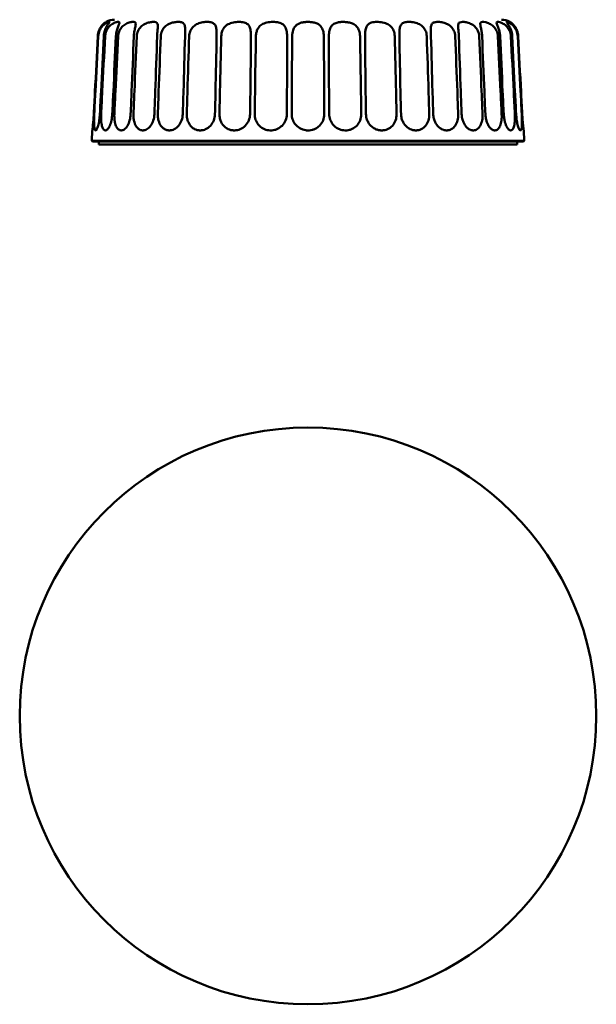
# Model space of a CAD drawing. Header units: millimetres. Extents: x 359 to 858, y 352 to 1052.
# Tile 1 of 5: x 359 to 559, y 352 to 693. Entities that reach past the tile are written whole.
import ezdxf

# ---------------------------------------------------------------- set-up
doc = ezdxf.new("R2010")
doc.units = ezdxf.units.MM
doc.header["$LTSCALE"] = 4
doc.layers.add('Visibile (ISO)', color=7, linetype='Continuous', lineweight=50)

msp = doc.modelspace()

# ---------------------------------------------------------------- linework, layer by layer
at = {"layer": 'Visibile (ISO)'}
for p, q in [((384.44, 654.73), (384.25, 651.13)), ((534.06, 654.73), (534.25, 651.13)), ((384.25, 651.13), (534.25, 651.13)), ((384.5, 650.88), (384.25, 651.13)), ((534.25, 651.13), (384.25, 651.13)), ((384.25, 651.13), (384.25, 651.13)), ((534.01, 650.88), (384.5, 650.88)), ((386.75, 650.88), (386.75, 649.88)), ((386.75, 649.88), (531.75, 649.88)), ((434.25, 649.88), (434.25, 649.87)), ((435.25, 649.87), (434.25, 649.87)), ((483.25, 649.87), (435.25, 649.87)), ((484.25, 649.87), (483.25, 649.87)), ((484.25, 649.87), (484.25, 649.88)), ((531.75, 650.88), (531.75, 649.88)), ((534.01, 650.88), (534.25, 651.13)), ((534.25, 651.13), (534.25, 651.13))]:
    msp.add_line(p, q, dxfattribs=at)
msp.add_circle((459.25, 451.69), 100, dxfattribs=at)
for centre, start, end in [((392.15, 687.13), 90, 119.3537), ((526.36, 687.13), 60.6463, 90)]:
    msp.add_arc(centre, 6, start, end, dxfattribs=at)
for points, knots in [([(389.21, 692.36), (389.21, 692.36), (389.2, 692.35), (389.15, 692.32), (389.08, 692.27), (388.83, 692.1), (388.63, 691.96), (388.13, 691.51), (387.82, 691.19), (387.23, 690.36), (386.96, 689.87), (386.53, 688.73), (386.39, 688.09), (386.36, 687.44)], [-0.9077838, -0.9077838, -0.9077838, -0.9077838, -0.8520878, -0.8520878, -0.726029, -0.726029, -0.5637145, -0.5637145, -0.3789138, -0.3789138, -0.1958363, -0.1958363, -0.0000669, -0.0000669, -0.0000669, -0.0000669]), ([(386.52, 687.44), (386.53, 687.77), (386.58, 688.1), (386.73, 688.75), (386.84, 689.06), (387.18, 689.87), (387.46, 690.32), (388.1, 691.1), (388.45, 691.41), (389.12, 691.9), (389.43, 692.07), (389.86, 692.26), (390.02, 692.31), (390.23, 692.36), (390.31, 692.36), (390.38, 692.32), (390.38, 692.28), (390.3, 692.1), (390.19, 691.96), (389.86, 691.51), (389.63, 691.19), (389.16, 690.36), (388.93, 689.87), (388.57, 688.73), (388.45, 688.09), (388.42, 687.44)], [-1.814931, -1.814931, -1.814931, -1.814931, -1.715208, -1.715208, -1.614313, -1.614313, -1.446374, -1.446374, -1.274864, -1.274864, -1.100972, -1.100972, -0.971242, -0.971242, -0.853923, -0.853923, -0.726126, -0.726126, -0.563774, -0.563774, -0.378937, -0.378937, -0.195838, -0.195838, -0.000067, -0.000067, -0.000067, -0.000067]), ([(388.88, 687.44), (388.91, 687.88), (388.99, 688.32), (389.25, 689.17), (389.44, 689.57), (389.98, 690.43), (390.35, 690.85), (391.2, 691.55), (391.64, 691.81), (392.5, 692.19), (392.89, 692.3), (393.49, 692.38), (393.69, 692.35), (393.87, 692.16), (393.86, 691.99), (393.68, 691.49), (393.55, 691.19), (393.22, 690.38), (393.05, 689.89), (392.76, 688.74), (392.66, 688.1), (392.63, 687.44)], [-1.815138, -1.815138, -1.815138, -1.815138, -1.681468, -1.681468, -1.547723, -1.547723, -1.369657, -1.369657, -1.177402, -1.177402, -0.97112, -0.97112, -0.758196, -0.758196, -0.558226, -0.558226, -0.381396, -0.381396, -0.197784, -0.197784, -0.000067, -0.000067, -0.000067, -0.000067]), ([(393.39, 687.44), (393.42, 687.98), (393.53, 688.52), (393.93, 689.53), (394.21, 690), (394.93, 690.86), (395.38, 691.22), (396.33, 691.81), (396.82, 692.01), (397.72, 692.27), (398.13, 692.34), (398.79, 692.37), (399.05, 692.33), (399.4, 692.14), (399.49, 691.98), (399.52, 691.5), (399.46, 691.18), (399.29, 690.36), (399.17, 689.87), (398.97, 688.73), (398.89, 688.09), (398.86, 687.44)], [-1.815163, -1.815163, -1.815163, -1.815163, -1.652415, -1.652415, -1.487409, -1.487409, -1.307699, -1.307699, -1.119389, -1.119389, -0.933147, -0.933147, -0.746434, -0.746434, -0.56015, -0.56015, -0.379501, -0.379501, -0.1959, -0.1959, -0.000067, -0.000067, -0.000067, -0.000067]), ([(399.89, 687.44), (399.92, 688.06), (400.07, 688.67), (400.56, 689.76), (400.88, 690.23), (401.71, 691.07), (402.2, 691.41), (403.24, 691.92), (403.76, 692.09), (404.72, 692.3), (405.16, 692.35), (405.92, 692.36), (406.24, 692.32), (406.76, 692.13), (406.94, 691.98), (407.16, 691.5), (407.2, 691.19), (407.17, 690.36), (407.12, 689.87), (407.01, 688.73), (406.96, 688.09), (406.93, 687.44)], [-1.815293, -1.815293, -1.815293, -1.815293, -1.628472, -1.628472, -1.456081, -1.456081, -1.272418, -1.272418, -1.090593, -1.090593, -0.916418, -0.916418, -0.742464, -0.742464, -0.562143, -0.562143, -0.379415, -0.379415, -0.195887, -0.195887, -0.000067, -0.000067, -0.000067, -0.000067]), ([(408.2, 687.44), (408.23, 688.06), (408.37, 688.68), (408.85, 689.77), (409.17, 690.24), (410.01, 691.07), (410.51, 691.41), (411.59, 691.92), (412.15, 692.09), (413.21, 692.3), (413.71, 692.35), (414.61, 692.36), (415.01, 692.32), (415.7, 692.13), (415.98, 691.98), (416.39, 691.5), (416.51, 691.19), (416.65, 690.36), (416.65, 689.87), (416.64, 688.73), (416.61, 688.09), (416.59, 687.44)], [-1.815294, -1.815294, -1.815294, -1.815294, -1.628038, -1.628038, -1.455672, -1.455672, -1.271983, -1.271983, -1.09025, -1.09025, -0.916225, -0.916225, -0.742421, -0.742421, -0.562167, -0.562167, -0.379414, -0.379414, -0.195887, -0.195887, -0.000067, -0.000067, -0.000067, -0.000067]), ([(418.06, 687.44), (418.08, 687.99), (418.18, 688.53), (418.56, 689.56), (418.84, 690.03), (419.58, 690.89), (420.05, 691.25), (421.12, 691.83), (421.72, 692.02), (422.9, 692.28), (423.48, 692.34), (424.57, 692.37), (425.08, 692.33), (425.97, 692.14), (426.34, 691.98), (426.92, 691.5), (427.13, 691.18), (427.41, 690.36), (427.48, 689.87), (427.56, 688.73), (427.56, 688.09), (427.55, 687.44)], [-1.815176, -1.815176, -1.815176, -1.815176, -1.650131, -1.650131, -1.482554, -1.482554, -1.302606, -1.302606, -1.115125, -1.115125, -0.9306, -0.9306, -0.745801, -0.745801, -0.56044, -0.56044, -0.379489, -0.379489, -0.195898, -0.195898, -0.000067, -0.000067, -0.000067, -0.000067]), ([(429.18, 687.44), (429.19, 687.92), (429.26, 688.39), (429.52, 689.29), (429.71, 689.71), (430.27, 690.57), (430.67, 690.97), (431.67, 691.65), (432.25, 691.89), (433.52, 692.23), (434.19, 692.31), (435.49, 692.37), (436.11, 692.34), (437.22, 692.15), (437.69, 691.98), (438.45, 691.49), (438.72, 691.18), (439.14, 690.36), (439.27, 689.87), (439.44, 688.73), (439.47, 688.09), (439.47, 687.44)], [-1.815111, -1.815111, -1.815111, -1.815111, -1.672, -1.672, -1.528313, -1.528313, -1.350068, -1.350068, -1.156268, -1.156268, -0.956251, -0.956251, -0.752579, -0.752579, -0.557702, -0.557702, -0.379587, -0.379587, -0.195915, -0.195915, -0.000067, -0.000067, -0.000067, -0.000067]), ([(441.2, 687.44), (441.21, 687.89), (441.26, 688.34), (441.47, 689.2), (441.61, 689.6), (442.08, 690.46), (442.43, 690.88), (443.34, 691.58), (443.89, 691.83), (445.15, 692.21), (445.85, 692.31), (447.26, 692.38), (447.97, 692.35), (449.2, 692.14), (449.72, 691.98), (450.59, 691.49), (450.93, 691.18), (451.48, 690.38), (451.67, 689.89), (451.93, 688.74), (451.99, 688.1), (451.99, 687.44)], [-1.815488, -1.815488, -1.815488, -1.815488, -1.679586, -1.679586, -1.54374, -1.54374, -1.36485, -1.36485, -1.171864, -1.171864, -0.962423, -0.962423, -0.7466, -0.7466, -0.557755, -0.557755, -0.381358, -0.381358, -0.197738, -0.197738, -0.000067, -0.000067, -0.000067, -0.000067]), ([(453.78, 687.44), (453.78, 687.79), (453.81, 688.13), (453.9, 688.81), (453.98, 689.15), (454.24, 689.95), (454.46, 690.4), (455.08, 691.16), (455.47, 691.47), (456.38, 691.93), (456.88, 692.09), (457.82, 692.27), (458.24, 692.32), (459.04, 692.36), (459.43, 692.36), (460.23, 692.32), (460.64, 692.27), (461.56, 692.1), (462.04, 691.96), (462.98, 691.51), (463.4, 691.19), (464.07, 690.36), (464.31, 689.87), (464.64, 688.73), (464.72, 688.09), (464.73, 687.44)], [-1.814873, -1.814873, -1.814873, -1.814873, -1.709944, -1.709944, -1.603609, -1.603609, -1.436265, -1.436265, -1.264286, -1.264286, -1.093705, -1.093705, -0.966927, -0.966927, -0.852088, -0.852088, -0.726029, -0.726029, -0.563714, -0.563714, -0.378914, -0.378914, -0.195836, -0.195836, -0.000067, -0.000067, -0.000067, -0.000067]), ([(466.52, 687.44), (466.52, 687.77), (466.53, 688.1), (466.6, 688.75), (466.65, 689.06), (466.83, 689.87), (467, 690.32), (467.5, 691.1), (467.82, 691.41), (468.62, 691.9), (469.08, 692.07), (469.97, 692.26), (470.38, 692.31), (471.17, 692.36), (471.56, 692.36), (472.37, 692.32), (472.8, 692.28), (473.75, 692.1), (474.26, 691.96), (475.27, 691.51), (475.74, 691.19), (476.5, 690.36), (476.78, 689.87), (477.19, 688.73), (477.29, 688.09), (477.3, 687.44)], [-1.814931, -1.814931, -1.814931, -1.814931, -1.715208, -1.715208, -1.614313, -1.614313, -1.446374, -1.446374, -1.274864, -1.274864, -1.100972, -1.100972, -0.971242, -0.971242, -0.853923, -0.853923, -0.726126, -0.726126, -0.563774, -0.563774, -0.378937, -0.378937, -0.195838, -0.195838, -0.000067, -0.000067, -0.000067, -0.000067]), ([(479.04, 687.44), (479.03, 687.88), (479.05, 688.32), (479.12, 689.17), (479.18, 689.57), (479.39, 690.43), (479.57, 690.85), (480.12, 691.55), (480.49, 691.81), (481.43, 692.19), (482, 692.3), (483.26, 692.38), (483.96, 692.35), (485.31, 692.16), (485.96, 691.99), (487.1, 691.49), (487.58, 691.19), (488.4, 690.38), (488.72, 689.89), (489.19, 688.74), (489.31, 688.1), (489.33, 687.44)], [-1.815138, -1.815138, -1.815138, -1.815138, -1.681468, -1.681468, -1.547723, -1.547723, -1.369657, -1.369657, -1.177402, -1.177402, -0.97112, -0.97112, -0.758196, -0.758196, -0.558226, -0.558226, -0.381396, -0.381396, -0.197784, -0.197784, -0.000067, -0.000067, -0.000067, -0.000067]), ([(490.95, 687.44), (490.95, 687.98), (490.95, 688.52), (490.99, 689.53), (491.04, 690), (491.24, 690.86), (491.4, 691.22), (491.89, 691.81), (492.23, 692.01), (493.05, 692.27), (493.53, 692.34), (494.59, 692.37), (495.16, 692.33), (496.34, 692.14), (496.94, 691.98), (498.06, 691.5), (498.56, 691.18), (499.43, 690.36), (499.78, 689.87), (500.28, 688.73), (500.42, 688.09), (500.44, 687.44)], [-1.815163, -1.815163, -1.815163, -1.815163, -1.652415, -1.652415, -1.487409, -1.487409, -1.307699, -1.307699, -1.119389, -1.119389, -0.933147, -0.933147, -0.746434, -0.746434, -0.56015, -0.56015, -0.379501, -0.379501, -0.1959, -0.1959, -0.000067, -0.000067, -0.000067, -0.000067]), ([(501.91, 687.44), (501.9, 688.06), (501.87, 688.67), (501.85, 689.76), (501.86, 690.23), (501.96, 691.07), (502.07, 691.41), (502.45, 691.92), (502.71, 692.09), (503.38, 692.3), (503.77, 692.35), (504.65, 692.36), (505.14, 692.32), (506.19, 692.13), (506.74, 691.98), (507.83, 691.5), (508.34, 691.19), (509.24, 690.36), (509.59, 689.87), (510.12, 688.73), (510.27, 688.09), (510.3, 687.44)], [-1.815293, -1.815293, -1.815293, -1.815293, -1.628472, -1.628472, -1.456081, -1.456081, -1.272418, -1.272418, -1.090593, -1.090593, -0.916418, -0.916418, -0.742464, -0.742464, -0.562143, -0.562143, -0.379415, -0.379415, -0.195887, -0.195887, -0.000067, -0.000067, -0.000067, -0.000067]), ([(511.57, 687.44), (511.55, 688.06), (511.5, 688.68), (511.4, 689.77), (511.34, 690.24), (511.3, 691.07), (511.32, 691.41), (511.52, 691.92), (511.69, 692.09), (512.18, 692.3), (512.49, 692.35), (513.22, 692.36), (513.65, 692.32), (514.59, 692.13), (515.11, 691.98), (516.14, 691.5), (516.64, 691.19), (517.52, 690.36), (517.88, 689.87), (518.42, 688.73), (518.58, 688.09), (518.61, 687.44)], [-1.815294, -1.815294, -1.815294, -1.815294, -1.628038, -1.628038, -1.455672, -1.455672, -1.271983, -1.271983, -1.09025, -1.09025, -0.916225, -0.916225, -0.742421, -0.742421, -0.562167, -0.562167, -0.379414, -0.379414, -0.195887, -0.195887, -0.000067, -0.000067, -0.000067, -0.000067]), ([(519.64, 687.44), (519.62, 687.99), (519.56, 688.53), (519.4, 689.56), (519.29, 690.03), (519.1, 690.89), (519.02, 691.25), (518.98, 691.83), (519.03, 692.02), (519.3, 692.28), (519.51, 692.34), (520.09, 692.37), (520.46, 692.33), (521.3, 692.14), (521.77, 691.98), (522.73, 691.5), (523.19, 691.18), (524.03, 690.36), (524.39, 689.87), (524.92, 688.73), (525.08, 688.09), (525.12, 687.44)], [-1.815176, -1.815176, -1.815176, -1.815176, -1.650131, -1.650131, -1.482554, -1.482554, -1.302606, -1.302606, -1.115125, -1.115125, -0.9306, -0.9306, -0.745801, -0.745801, -0.56044, -0.56044, -0.379489, -0.379489, -0.195898, -0.195898, -0.000067, -0.000067, -0.000067, -0.000067]), ([(525.87, 687.44), (525.85, 687.92), (525.79, 688.39), (525.62, 689.29), (525.5, 689.71), (525.21, 690.57), (525.04, 690.97), (524.76, 691.65), (524.67, 691.89), (524.65, 692.23), (524.74, 692.31), (525.11, 692.37), (525.4, 692.34), (526.11, 692.15), (526.53, 691.98), (527.39, 691.49), (527.8, 691.18), (528.58, 690.36), (528.92, 689.87), (529.43, 688.73), (529.59, 688.09), (529.62, 687.44)], [-1.815111, -1.815111, -1.815111, -1.815111, -1.672, -1.672, -1.528313, -1.528313, -1.350068, -1.350068, -1.156268, -1.156268, -0.956251, -0.956251, -0.752579, -0.752579, -0.557702, -0.557702, -0.379587, -0.379587, -0.195915, -0.195915, -0.000067, -0.000067, -0.000067, -0.000067]), ([(530.09, 687.44), (530.06, 687.89), (530, 688.34), (529.8, 689.2), (529.66, 689.6), (529.3, 690.46), (529.06, 690.88), (528.61, 691.58), (528.4, 691.83), (528.14, 692.21), (528.09, 692.31), (528.23, 692.38), (528.41, 692.35), (528.94, 692.14), (529.26, 691.98), (529.96, 691.49), (530.32, 691.18), (531.01, 690.38), (531.32, 689.89), (531.8, 688.74), (531.95, 688.1), (531.99, 687.44)], [-1.815488, -1.815488, -1.815488, -1.815488, -1.679586, -1.679586, -1.54374, -1.54374, -1.36485, -1.36485, -1.171864, -1.171864, -0.962423, -0.962423, -0.7466, -0.7466, -0.557755, -0.557755, -0.381358, -0.381358, -0.197738, -0.197738, -0.000067, -0.000067, -0.000067, -0.000067]), ([(532.14, 687.44), (532.13, 687.79), (532.08, 688.13), (531.93, 688.81), (531.83, 689.15), (531.5, 689.95), (531.25, 690.4), (530.7, 691.16), (530.42, 691.47), (529.91, 691.93), (529.7, 692.09), (529.44, 692.27), (529.36, 692.32), (529.31, 692.35), (529.3, 692.36), (529.3, 692.36)], [-1.8148727, -1.8148727, -1.8148727, -1.8148727, -1.7099439, -1.7099439, -1.6036085, -1.6036085, -1.4362649, -1.4362649, -1.2642862, -1.2642862, -1.0937046, -1.0937046, -0.9669269, -0.9669269, -0.9077838, -0.9077838, -0.9077838, -0.9077838]), ([(386.36, 687.44), (386.03, 680.95), (385.68, 674.22), (385.23, 665.79), (385.09, 663.09), (384.95, 660.37)], [0.951028, 0.951028, 0.951028, 0.951028, 2.738791, 2.738791, 3.48369, 3.48369, 3.48369, 3.48369]), ([(385.1, 660.37), (385.24, 663.09), (385.38, 665.79), (385.82, 674.22), (386.17, 680.95), (386.52, 687.44)], [0.935856, 0.935856, 0.935856, 0.935856, 1.680755, 1.680755, 3.468518, 3.468518, 3.468518, 3.468518]), ([(388.42, 687.44), (388.1, 680.95), (387.77, 674.22), (387.34, 665.79), (387.2, 663.09), (387.06, 660.37)], [0.951028, 0.951028, 0.951028, 0.951028, 2.738791, 2.738791, 3.48369, 3.48369, 3.48369, 3.48369]), ([(387.5, 660.37), (387.64, 663.09), (387.77, 665.79), (388.2, 674.22), (388.54, 680.95), (388.88, 687.44)], [0.935856, 0.935856, 0.935856, 0.935856, 1.680755, 1.680755, 3.468518, 3.468518, 3.468518, 3.468518]), ([(392.63, 687.44), (392.34, 680.95), (392.03, 674.22), (391.63, 665.79), (391.5, 663.09), (391.36, 660.37)], [0.951028, 0.951028, 0.951028, 0.951028, 2.738791, 2.738791, 3.48369, 3.48369, 3.48369, 3.48369]), ([(392.08, 660.37), (392.21, 663.09), (392.33, 665.79), (392.73, 674.22), (393.06, 680.95), (393.39, 687.44)], [0.935856, 0.935856, 0.935856, 0.935856, 1.680755, 1.680755, 3.468518, 3.468518, 3.468518, 3.468518]), ([(398.86, 687.44), (398.61, 680.95), (398.33, 674.22), (397.97, 665.79), (397.85, 663.09), (397.73, 660.37)], [0.951028, 0.951028, 0.951028, 0.951028, 2.738791, 2.738791, 3.48369, 3.48369, 3.48369, 3.48369]), ([(398.71, 660.37), (398.82, 663.09), (398.93, 665.79), (399.29, 674.22), (399.59, 680.95), (399.89, 687.44)], [0.935856, 0.935856, 0.935856, 0.935856, 1.680755, 1.680755, 3.468518, 3.468518, 3.468518, 3.468518]), ([(406.93, 687.44), (406.73, 680.95), (406.49, 674.22), (406.17, 665.79), (406.07, 663.09), (405.96, 660.37)], [0.951028, 0.951028, 0.951028, 0.951028, 2.738791, 2.738791, 3.48369, 3.48369, 3.48369, 3.48369]), ([(407.17, 660.37), (407.26, 663.09), (407.36, 665.79), (407.67, 674.22), (407.93, 680.95), (408.2, 687.44)], [0.935856, 0.935856, 0.935856, 0.935856, 1.680755, 1.680755, 3.468518, 3.468518, 3.468518, 3.468518]), ([(416.59, 687.44), (416.44, 680.95), (416.25, 674.22), (415.99, 665.79), (415.91, 663.09), (415.82, 660.37)], [0.951028, 0.951028, 0.951028, 0.951028, 2.738791, 2.738791, 3.48369, 3.48369, 3.48369, 3.48369]), ([(417.21, 660.37), (417.29, 663.09), (417.36, 665.79), (417.61, 674.22), (417.83, 680.95), (418.06, 687.44)], [0.935856, 0.935856, 0.935856, 0.935856, 1.680755, 1.680755, 3.468518, 3.468518, 3.468518, 3.468518]), ([(427.55, 687.44), (427.45, 680.95), (427.31, 674.22), (427.12, 665.79), (427.06, 663.09), (426.99, 660.37)], [0.951028, 0.951028, 0.951028, 0.951028, 2.738791, 2.738791, 3.48369, 3.48369, 3.48369, 3.48369]), ([(428.54, 660.37), (428.59, 663.09), (428.64, 665.79), (428.82, 674.22), (428.99, 680.95), (429.18, 687.44)], [0.935856, 0.935856, 0.935856, 0.935856, 1.680755, 1.680755, 3.468518, 3.468518, 3.468518, 3.468518]), ([(439.47, 687.44), (439.42, 680.95), (439.35, 674.22), (439.23, 665.79), (439.19, 663.09), (439.14, 660.37)], [0.951028, 0.951028, 0.951028, 0.951028, 2.738791, 2.738791, 3.48369, 3.48369, 3.48369, 3.48369]), ([(440.79, 660.37), (440.82, 663.09), (440.85, 665.79), (440.96, 674.22), (441.07, 680.95), (441.2, 687.44)], [0.935856, 0.935856, 0.935856, 0.935856, 1.680755, 1.680755, 3.468518, 3.468518, 3.468518, 3.468518]), ([(451.99, 687.44), (452, 680.95), (451.99, 674.22), (451.95, 665.79), (451.93, 663.09), (451.91, 660.37)], [0.951028, 0.951028, 0.951028, 0.951028, 2.738791, 2.738791, 3.48369, 3.48369, 3.48369, 3.48369]), ([(453.61, 660.37), (453.61, 663.09), (453.62, 665.79), (453.65, 674.22), (453.7, 680.95), (453.78, 687.44)], [0.935856, 0.935856, 0.935856, 0.935856, 1.680755, 1.680755, 3.468518, 3.468518, 3.468518, 3.468518]), ([(464.73, 687.44), (464.8, 680.95), (464.85, 674.22), (464.89, 665.79), (464.89, 663.09), (464.9, 660.37)], [0.951028, 0.951028, 0.951028, 0.951028, 2.738791, 2.738791, 3.48369, 3.48369, 3.48369, 3.48369]), ([(466.6, 660.37), (466.57, 663.09), (466.56, 665.79), (466.51, 674.22), (466.5, 680.95), (466.52, 687.44)], [0.935856, 0.935856, 0.935856, 0.935856, 1.680755, 1.680755, 3.468518, 3.468518, 3.468518, 3.468518]), ([(477.3, 687.44), (477.43, 680.95), (477.54, 674.22), (477.65, 665.79), (477.69, 663.09), (477.71, 660.37)], [0.951028, 0.951028, 0.951028, 0.951028, 2.738791, 2.738791, 3.48369, 3.48369, 3.48369, 3.48369]), ([(479.36, 660.37), (479.31, 663.09), (479.27, 665.79), (479.15, 674.22), (479.08, 680.95), (479.04, 687.44)], [0.935856, 0.935856, 0.935856, 0.935856, 1.680755, 1.680755, 3.468518, 3.468518, 3.468518, 3.468518]), ([(489.33, 687.44), (489.51, 680.95), (489.68, 674.22), (489.86, 665.79), (489.92, 663.09), (489.97, 660.37)], [0.951028, 0.951028, 0.951028, 0.951028, 2.738791, 2.738791, 3.48369, 3.48369, 3.48369, 3.48369]), ([(491.52, 660.37), (491.45, 663.09), (491.38, 665.79), (491.19, 674.22), (491.06, 680.95), (490.95, 687.44)], [0.935856, 0.935856, 0.935856, 0.935856, 1.680755, 1.680755, 3.468518, 3.468518, 3.468518, 3.468518]), ([(500.44, 687.44), (500.67, 680.95), (500.89, 674.22), (501.14, 665.79), (501.22, 663.09), (501.29, 660.37)], [0.951028, 0.951028, 0.951028, 0.951028, 2.738791, 2.738791, 3.48369, 3.48369, 3.48369, 3.48369]), ([(502.69, 660.37), (502.6, 663.09), (502.51, 665.79), (502.26, 674.22), (502.07, 680.95), (501.91, 687.44)], [0.935856, 0.935856, 0.935856, 0.935856, 1.680755, 1.680755, 3.468518, 3.468518, 3.468518, 3.468518]), ([(510.3, 687.44), (510.57, 680.95), (510.84, 674.22), (511.15, 665.79), (511.24, 663.09), (511.34, 660.37)], [0.951028, 0.951028, 0.951028, 0.951028, 2.738791, 2.738791, 3.48369, 3.48369, 3.48369, 3.48369]), ([(512.54, 660.37), (512.43, 663.09), (512.33, 665.79), (512.01, 674.22), (511.78, 680.95), (511.57, 687.44)], [0.935856, 0.935856, 0.935856, 0.935856, 1.680755, 1.680755, 3.468518, 3.468518, 3.468518, 3.468518]), ([(518.61, 687.44), (518.92, 680.95), (519.22, 674.22), (519.57, 665.79), (519.69, 663.09), (519.8, 660.37)], [0.951028, 0.951028, 0.951028, 0.951028, 2.738791, 2.738791, 3.48369, 3.48369, 3.48369, 3.48369]), ([(520.78, 660.37), (520.65, 663.09), (520.54, 665.79), (520.17, 674.22), (519.89, 680.95), (519.64, 687.44)], [0.935856, 0.935856, 0.935856, 0.935856, 1.680755, 1.680755, 3.468518, 3.468518, 3.468518, 3.468518]), ([(525.12, 687.44), (525.44, 680.95), (525.77, 674.22), (526.17, 665.79), (526.3, 663.09), (526.42, 660.37)], [0.951028, 0.951028, 0.951028, 0.951028, 2.738791, 2.738791, 3.48369, 3.48369, 3.48369, 3.48369]), ([(527.14, 660.37), (527.01, 663.09), (526.88, 665.79), (526.48, 674.22), (526.16, 680.95), (525.87, 687.44)], [0.935856, 0.935856, 0.935856, 0.935856, 1.680755, 1.680755, 3.468518, 3.468518, 3.468518, 3.468518]), ([(529.62, 687.44), (529.96, 680.95), (530.31, 674.22), (530.73, 665.79), (530.87, 663.09), (531, 660.37)], [0.951028, 0.951028, 0.951028, 0.951028, 2.738791, 2.738791, 3.48369, 3.48369, 3.48369, 3.48369]), ([(531.44, 660.37), (531.3, 663.09), (531.17, 665.79), (530.74, 674.22), (530.4, 680.95), (530.09, 687.44)], [0.935856, 0.935856, 0.935856, 0.935856, 1.680755, 1.680755, 3.468518, 3.468518, 3.468518, 3.468518]), ([(531.99, 687.44), (532.33, 680.95), (532.68, 674.22), (533.12, 665.79), (533.26, 663.09), (533.4, 660.37)], [0.951028, 0.951028, 0.951028, 0.951028, 2.738791, 2.738791, 3.48369, 3.48369, 3.48369, 3.48369]), ([(533.55, 660.37), (533.41, 663.09), (533.27, 665.79), (532.83, 674.22), (532.48, 680.95), (532.14, 687.44)], [0.935856, 0.935856, 0.935856, 0.935856, 1.680755, 1.680755, 3.468518, 3.468518, 3.468518, 3.468518]), ([(384.95, 660.37), (384.91, 659.62), (384.86, 658.89), (384.75, 657.52), (384.69, 656.89), (384.59, 655.94), (384.55, 655.58), (384.49, 655.15), (384.48, 655.03), (384.45, 654.84), (384.45, 654.78), (384.44, 654.74), (384.44, 654.73), (384.44, 654.73)], [0, 0, 0, 0, 0.2230407, 0.2230407, 0.4460107, 0.4460107, 0.6307104, 0.6307104, 0.7368793, 0.7368793, 0.8459026, 0.8459026, 0.8908852, 0.8908852, 0.8908852, 0.8908852]), ([(387.06, 660.37), (387.02, 659.62), (386.95, 658.89), (386.74, 657.52), (386.61, 656.89), (386.34, 655.91), (386.2, 655.54), (385.99, 655.12), (385.92, 655), (385.79, 654.83), (385.72, 654.78), (385.59, 654.72), (385.53, 654.73), (385.42, 654.81), (385.37, 654.87), (385.28, 655.07), (385.23, 655.2), (385.12, 655.71), (385.08, 656.18), (385.03, 657.26), (385.02, 657.83), (385.04, 659.07), (385.07, 659.71), (385.1, 660.37)], [0, 0, 0, 0, 0.223032, 0.223032, 0.446423, 0.446423, 0.639555, 0.639555, 0.743135, 0.743135, 0.843622, 0.843622, 0.957388, 0.957388, 1.055424, 1.055424, 1.165217, 1.165217, 1.387953, 1.387953, 1.585597, 1.585597, 1.781629, 1.781629, 1.781629, 1.781629]), ([(391.36, 660.37), (391.33, 659.62), (391.23, 658.89), (390.93, 657.51), (390.73, 656.89), (390.27, 655.84), (390.01, 655.43), (389.62, 655.02), (389.49, 654.92), (389.29, 654.81), (389.22, 654.78), (389.08, 654.74), (389.01, 654.73), (388.88, 654.73), (388.82, 654.74), (388.69, 654.78), (388.62, 654.81), (388.44, 654.94), (388.34, 655.04), (388.1, 655.39), (387.98, 655.65), (387.74, 656.41), (387.63, 656.95), (387.52, 657.99), (387.49, 658.44), (387.47, 659.39), (387.48, 659.88), (387.5, 660.37)], [0, 0, 0, 0, 0.223006, 0.223006, 0.447748, 0.447748, 0.668658, 0.668658, 0.772341, 0.772341, 0.83661, 0.83661, 0.892477, 0.892477, 0.948504, 0.948504, 1.013655, 1.013655, 1.121767, 1.121767, 1.27532, 1.27532, 1.486466, 1.486466, 1.634122, 1.634122, 1.78109, 1.78109, 1.78109, 1.78109]), ([(397.73, 660.37), (397.69, 659.62), (397.58, 658.89), (397.2, 657.51), (396.94, 656.89), (396.32, 655.84), (395.96, 655.43), (395.42, 655.02), (395.24, 654.92), (394.96, 654.81), (394.85, 654.78), (394.64, 654.74), (394.55, 654.73), (394.36, 654.73), (394.27, 654.74), (394.07, 654.78), (393.97, 654.81), (393.7, 654.94), (393.54, 655.04), (393.18, 655.39), (392.98, 655.65), (392.59, 656.41), (392.41, 656.95), (392.19, 657.99), (392.13, 658.44), (392.07, 659.39), (392.06, 659.88), (392.08, 660.37)], [0, 0, 0, 0, 0.223006, 0.223006, 0.447748, 0.447748, 0.668658, 0.668658, 0.772341, 0.772341, 0.83661, 0.83661, 0.892477, 0.892477, 0.948504, 0.948504, 1.013655, 1.013655, 1.121767, 1.121767, 1.27532, 1.27532, 1.486466, 1.486466, 1.634122, 1.634122, 1.78109, 1.78109, 1.78109, 1.78109]), ([(405.96, 660.37), (405.93, 659.62), (405.8, 658.89), (405.35, 657.51), (405.04, 656.89), (404.28, 655.84), (403.84, 655.43), (403.16, 655.02), (402.94, 654.92), (402.57, 654.81), (402.43, 654.78), (402.17, 654.74), (402.05, 654.73), (401.81, 654.73), (401.7, 654.74), (401.44, 654.78), (401.31, 654.81), (400.95, 654.94), (400.74, 655.04), (400.26, 655.39), (400, 655.65), (399.46, 656.41), (399.21, 656.95), (398.9, 657.99), (398.81, 658.44), (398.7, 659.39), (398.69, 659.88), (398.71, 660.37)], [0, 0, 0, 0, 0.223006, 0.223006, 0.447748, 0.447748, 0.668658, 0.668658, 0.772341, 0.772341, 0.83661, 0.83661, 0.892477, 0.892477, 0.948504, 0.948504, 1.013655, 1.013655, 1.121767, 1.121767, 1.27532, 1.27532, 1.486466, 1.486466, 1.634122, 1.634122, 1.78109, 1.78109, 1.78109, 1.78109]), ([(415.82, 660.37), (415.79, 659.62), (415.65, 658.89), (415.14, 657.51), (414.78, 656.89), (413.91, 655.84), (413.4, 655.43), (412.6, 655.02), (412.34, 654.92), (411.91, 654.81), (411.75, 654.78), (411.44, 654.74), (411.3, 654.73), (411.01, 654.73), (410.87, 654.74), (410.56, 654.78), (410.4, 654.81), (409.98, 654.94), (409.72, 655.04), (409.14, 655.39), (408.82, 655.65), (408.15, 656.41), (407.84, 656.95), (407.44, 657.99), (407.33, 658.44), (407.18, 659.39), (407.15, 659.88), (407.17, 660.37)], [0, 0, 0, 0, 0.223006, 0.223006, 0.447748, 0.447748, 0.668658, 0.668658, 0.772341, 0.772341, 0.83661, 0.83661, 0.892477, 0.892477, 0.948504, 0.948504, 1.013655, 1.013655, 1.121767, 1.121767, 1.27532, 1.27532, 1.486466, 1.486466, 1.634122, 1.634122, 1.78109, 1.78109, 1.78109, 1.78109]), ([(426.99, 660.37), (426.97, 659.62), (426.82, 658.89), (426.27, 657.51), (425.88, 656.89), (424.92, 655.84), (424.36, 655.43), (423.47, 655.02), (423.17, 654.92), (422.69, 654.81), (422.51, 654.78), (422.16, 654.74), (422, 654.73), (421.67, 654.73), (421.51, 654.74), (421.17, 654.78), (420.98, 654.81), (420.5, 654.94), (420.21, 655.04), (419.54, 655.39), (419.17, 655.65), (418.4, 656.41), (418.03, 656.95), (417.56, 657.99), (417.42, 658.44), (417.24, 659.39), (417.2, 659.88), (417.21, 660.37)], [0, 0, 0, 0, 0.223006, 0.223006, 0.447748, 0.447748, 0.668658, 0.668658, 0.772341, 0.772341, 0.83661, 0.83661, 0.892477, 0.892477, 0.948504, 0.948504, 1.013655, 1.013655, 1.121767, 1.121767, 1.27532, 1.27532, 1.486466, 1.486466, 1.634122, 1.634122, 1.78109, 1.78109, 1.78109, 1.78109]), ([(439.14, 660.37), (439.13, 659.62), (438.98, 658.89), (438.41, 657.51), (437.99, 656.89), (436.97, 655.84), (436.37, 655.43), (435.42, 655.02), (435.1, 654.92), (434.58, 654.81), (434.38, 654.78), (434, 654.74), (433.83, 654.73), (433.48, 654.73), (433.3, 654.74), (432.93, 654.78), (432.72, 654.81), (432.2, 654.94), (431.88, 655.04), (431.14, 655.39), (430.74, 655.65), (429.88, 656.41), (429.47, 656.95), (428.95, 657.99), (428.79, 658.44), (428.58, 659.39), (428.53, 659.88), (428.54, 660.37)], [0, 0, 0, 0, 0.223006, 0.223006, 0.447748, 0.447748, 0.668658, 0.668658, 0.772341, 0.772341, 0.83661, 0.83661, 0.892477, 0.892477, 0.948504, 0.948504, 1.013655, 1.013655, 1.121767, 1.121767, 1.27532, 1.27532, 1.486466, 1.486466, 1.634122, 1.634122, 1.78109, 1.78109, 1.78109, 1.78109]), ([(451.91, 660.37), (451.9, 659.62), (451.75, 658.89), (451.18, 657.52), (450.76, 656.89), (449.78, 655.91), (449.25, 655.54), (448.36, 655.12), (448.04, 655), (447.38, 654.83), (447.06, 654.78), (446.35, 654.72), (445.98, 654.73), (445.29, 654.81), (444.98, 654.87), (444.33, 655.07), (443.99, 655.2), (443.04, 655.71), (442.47, 656.18), (441.62, 657.26), (441.3, 657.83), (440.89, 659.07), (440.79, 659.71), (440.79, 660.37)], [0, 0, 0, 0, 0.223032, 0.223032, 0.446423, 0.446423, 0.639555, 0.639555, 0.743135, 0.743135, 0.843622, 0.843622, 0.957388, 0.957388, 1.055424, 1.055424, 1.165217, 1.165217, 1.387953, 1.387953, 1.585597, 1.585597, 1.781629, 1.781629, 1.781629, 1.781629]), ([(464.9, 660.37), (464.9, 659.62), (464.75, 658.89), (464.19, 657.52), (463.78, 656.89), (462.82, 655.94), (462.32, 655.58), (461.45, 655.15), (461.11, 655.03), (460.42, 654.84), (460.06, 654.78), (459.28, 654.72), (458.86, 654.73), (458.11, 654.83), (457.77, 654.91), (457.08, 655.14), (456.72, 655.3), (455.74, 655.87), (455.18, 656.37), (454.37, 657.45), (454.09, 658), (453.7, 659.15), (453.61, 659.76), (453.61, 660.37)], [0, 0, 0, 0, 0.223041, 0.223041, 0.446011, 0.446011, 0.63071, 0.63071, 0.736879, 0.736879, 0.845903, 0.845903, 0.971537, 0.971537, 1.07472, 1.07472, 1.19146, 1.19146, 1.414775, 1.414775, 1.59857, 1.59857, 1.78136, 1.78136, 1.78136, 1.78136]), ([(477.71, 660.37), (477.72, 659.62), (477.59, 658.89), (477.05, 657.52), (476.65, 656.89), (475.71, 655.91), (475.19, 655.54), (474.32, 655.12), (474, 655), (473.36, 654.83), (473.04, 654.78), (472.34, 654.72), (471.96, 654.73), (471.27, 654.81), (470.95, 654.87), (470.29, 655.07), (469.95, 655.2), (468.98, 655.71), (468.4, 656.18), (467.5, 657.26), (467.17, 657.83), (466.72, 659.07), (466.6, 659.71), (466.6, 660.37)], [0, 0, 0, 0, 0.223032, 0.223032, 0.446423, 0.446423, 0.639555, 0.639555, 0.743135, 0.743135, 0.843622, 0.843622, 0.957388, 0.957388, 1.055424, 1.055424, 1.165217, 1.165217, 1.387953, 1.387953, 1.585597, 1.585597, 1.781629, 1.781629, 1.781629, 1.781629]), ([(489.97, 660.37), (489.98, 659.62), (489.86, 658.89), (489.37, 657.51), (489, 656.89), (488.05, 655.84), (487.49, 655.43), (486.56, 655.02), (486.26, 654.92), (485.75, 654.81), (485.55, 654.78), (485.18, 654.74), (485, 654.73), (484.65, 654.73), (484.47, 654.74), (484.09, 654.78), (483.89, 654.81), (483.36, 654.94), (483.03, 655.04), (482.26, 655.39), (481.84, 655.65), (480.92, 656.41), (480.47, 656.95), (479.88, 657.99), (479.7, 658.44), (479.44, 659.39), (479.37, 659.88), (479.36, 660.37)], [0, 0, 0, 0, 0.223006, 0.223006, 0.447748, 0.447748, 0.668658, 0.668658, 0.772341, 0.772341, 0.83661, 0.83661, 0.892477, 0.892477, 0.948504, 0.948504, 1.013655, 1.013655, 1.121767, 1.121767, 1.27532, 1.27532, 1.486466, 1.486466, 1.634122, 1.634122, 1.78109, 1.78109, 1.78109, 1.78109]), ([(501.29, 660.37), (501.31, 659.62), (501.21, 658.89), (500.78, 657.51), (500.45, 656.89), (499.59, 655.84), (499.08, 655.43), (498.24, 655.02), (497.96, 654.92), (497.49, 654.81), (497.31, 654.78), (496.97, 654.74), (496.81, 654.73), (496.48, 654.73), (496.32, 654.74), (495.97, 654.78), (495.78, 654.81), (495.29, 654.94), (494.98, 655.04), (494.27, 655.39), (493.87, 655.65), (493.01, 656.41), (492.58, 656.95), (492.03, 657.99), (491.85, 658.44), (491.6, 659.39), (491.53, 659.88), (491.52, 660.37)], [0, 0, 0, 0, 0.223006, 0.223006, 0.447748, 0.447748, 0.668658, 0.668658, 0.772341, 0.772341, 0.83661, 0.83661, 0.892477, 0.892477, 0.948504, 0.948504, 1.013655, 1.013655, 1.121767, 1.121767, 1.27532, 1.27532, 1.486466, 1.486466, 1.634122, 1.634122, 1.78109, 1.78109, 1.78109, 1.78109]), ([(511.34, 660.37), (511.36, 659.62), (511.28, 658.89), (510.92, 657.51), (510.64, 656.89), (509.91, 655.84), (509.47, 655.43), (508.73, 655.02), (508.49, 654.92), (508.08, 654.81), (507.92, 654.78), (507.61, 654.74), (507.47, 654.73), (507.19, 654.73), (507.04, 654.74), (506.73, 654.78), (506.56, 654.81), (506.12, 654.94), (505.85, 655.04), (505.21, 655.39), (504.85, 655.65), (504.07, 656.41), (503.68, 656.95), (503.17, 657.99), (503.01, 658.44), (502.77, 659.39), (502.7, 659.88), (502.69, 660.37)], [0, 0, 0, 0, 0.223006, 0.223006, 0.447748, 0.447748, 0.668658, 0.668658, 0.772341, 0.772341, 0.83661, 0.83661, 0.892477, 0.892477, 0.948504, 0.948504, 1.013655, 1.013655, 1.121767, 1.121767, 1.27532, 1.27532, 1.486466, 1.486466, 1.634122, 1.634122, 1.78109, 1.78109, 1.78109, 1.78109]), ([(519.8, 660.37), (519.83, 659.62), (519.77, 658.89), (519.5, 657.51), (519.27, 656.89), (518.68, 655.84), (518.33, 655.43), (517.72, 655.02), (517.52, 654.92), (517.18, 654.81), (517.04, 654.78), (516.79, 654.74), (516.67, 654.73), (516.43, 654.73), (516.31, 654.74), (516.05, 654.78), (515.91, 654.81), (515.53, 654.94), (515.3, 655.04), (514.75, 655.39), (514.45, 655.65), (513.77, 656.41), (513.44, 656.95), (512.99, 657.99), (512.84, 658.44), (512.63, 659.39), (512.56, 659.88), (512.54, 660.37)], [0, 0, 0, 0, 0.223006, 0.223006, 0.447748, 0.447748, 0.668658, 0.668658, 0.772341, 0.772341, 0.83661, 0.83661, 0.892477, 0.892477, 0.948504, 0.948504, 1.013655, 1.013655, 1.121767, 1.121767, 1.27532, 1.27532, 1.486466, 1.486466, 1.634122, 1.634122, 1.78109, 1.78109, 1.78109, 1.78109]), ([(526.42, 660.37), (526.46, 659.62), (526.43, 658.89), (526.24, 657.51), (526.08, 656.89), (525.66, 655.84), (525.39, 655.43), (524.93, 655.02), (524.78, 654.92), (524.52, 654.81), (524.41, 654.78), (524.22, 654.74), (524.13, 654.73), (523.94, 654.73), (523.85, 654.74), (523.64, 654.78), (523.53, 654.81), (523.23, 654.94), (523.05, 655.04), (522.61, 655.39), (522.36, 655.65), (521.82, 656.41), (521.54, 656.95), (521.17, 657.99), (521.04, 658.44), (520.86, 659.39), (520.8, 659.88), (520.78, 660.37)], [0, 0, 0, 0, 0.223006, 0.223006, 0.447748, 0.447748, 0.668658, 0.668658, 0.772341, 0.772341, 0.83661, 0.83661, 0.892477, 0.892477, 0.948504, 0.948504, 1.013655, 1.013655, 1.121767, 1.121767, 1.27532, 1.27532, 1.486466, 1.486466, 1.634122, 1.634122, 1.78109, 1.78109, 1.78109, 1.78109]), ([(531, 660.37), (531.04, 659.62), (531.04, 658.89), (530.95, 657.51), (530.86, 656.89), (530.61, 655.84), (530.44, 655.43), (530.15, 655.02), (530.05, 654.92), (529.87, 654.81), (529.8, 654.78), (529.67, 654.74), (529.61, 654.73), (529.48, 654.73), (529.42, 654.74), (529.28, 654.78), (529.2, 654.81), (528.99, 654.94), (528.86, 655.04), (528.55, 655.39), (528.37, 655.65), (527.96, 656.41), (527.75, 656.95), (527.46, 657.99), (527.37, 658.44), (527.22, 659.39), (527.17, 659.88), (527.14, 660.37)], [0, 0, 0, 0, 0.223006, 0.223006, 0.447748, 0.447748, 0.668658, 0.668658, 0.772341, 0.772341, 0.83661, 0.83661, 0.892477, 0.892477, 0.948504, 0.948504, 1.013655, 1.013655, 1.121767, 1.121767, 1.27532, 1.27532, 1.486466, 1.486466, 1.634122, 1.634122, 1.78109, 1.78109, 1.78109, 1.78109]), ([(533.4, 660.37), (533.44, 659.62), (533.47, 658.89), (533.48, 657.52), (533.47, 656.89), (533.4, 655.91), (533.35, 655.54), (533.25, 655.12), (533.2, 655), (533.11, 654.83), (533.06, 654.78), (532.94, 654.72), (532.88, 654.73), (532.75, 654.81), (532.68, 654.87), (532.54, 655.07), (532.47, 655.2), (532.24, 655.71), (532.08, 656.18), (531.82, 657.26), (531.71, 657.83), (531.54, 659.07), (531.48, 659.71), (531.44, 660.37)], [0, 0, 0, 0, 0.223032, 0.223032, 0.446423, 0.446423, 0.639555, 0.639555, 0.743135, 0.743135, 0.843622, 0.843622, 0.957388, 0.957388, 1.055424, 1.055424, 1.165217, 1.165217, 1.387953, 1.387953, 1.585597, 1.585597, 1.781629, 1.781629, 1.781629, 1.781629]), ([(534.06, 654.73), (534.06, 654.73), (534.06, 654.75), (534.05, 654.83), (534.04, 654.91), (534.01, 655.14), (533.99, 655.3), (533.92, 655.87), (533.87, 656.37), (533.76, 657.45), (533.71, 658), (533.62, 659.15), (533.59, 659.76), (533.55, 660.37)], [0.8908852, 0.8908852, 0.8908852, 0.8908852, 0.9715373, 0.9715373, 1.0747196, 1.0747196, 1.1914597, 1.1914597, 1.4147754, 1.4147754, 1.5985696, 1.5985696, 1.7813595, 1.7813595, 1.7813595, 1.7813595])]:
    msp.add_open_spline(points, degree=3, knots=knots, dxfattribs=at)

doc.saveas('drawing.dxf')
